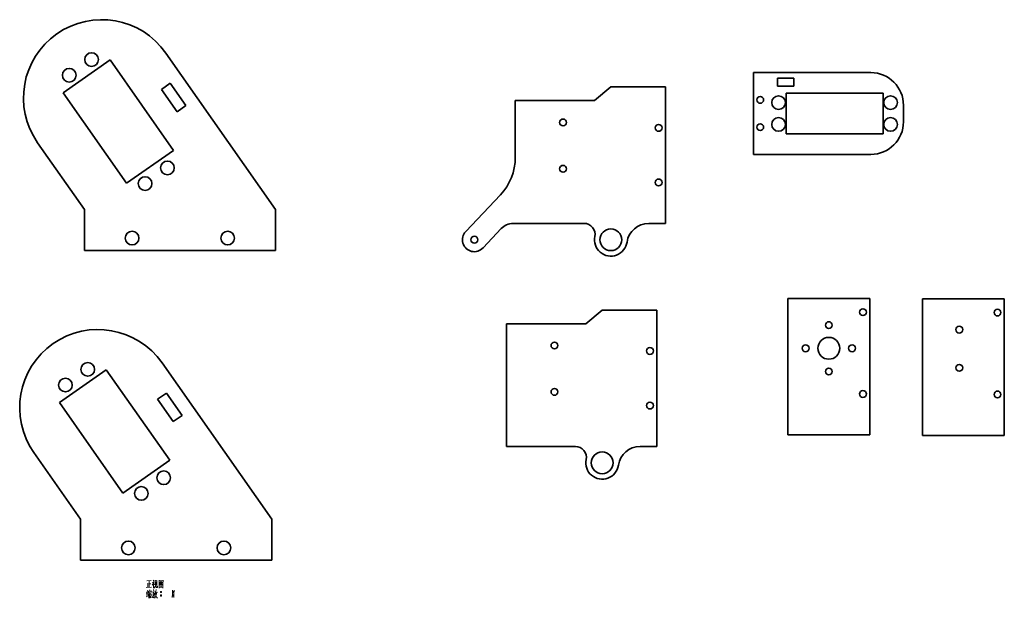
# Model space of a CAD drawing. Extents: x 50 to 411, y 596 to 808.
import ezdxf

# ---------------------------------------------------------------- set-up
doc = ezdxf.new("R2010")
doc.units = 0

msp = doc.modelspace()

# ---------------------------------------------------------------- linework, layer by layer
at = {"color": 7, "lineweight": 35}
for p, q in [((103.98, 795.9), (144.13, 738.56)), ((83.56, 793.39), (66.36, 781.35)), ((106.79, 760.22), (83.56, 793.39)), ((319.21, 788.73), (319.21, 758.73)), ((319.21, 788.73), (362.21, 788.73)), ((287, 783.47), (267, 783.47)), ((66.36, 781.35), (89.59, 748.17)), ((331.21, 781.23), (366.71, 781.23)), ((232, 778.47), (261.05, 778.47)), ((232, 778.47), (232, 757.65)), ((287, 733.47), (287, 772.24)), ((366.71, 766.23), (331.21, 766.23)), ((74.13, 738.56), (57.01, 763.01)), ((89.59, 748.17), (106.79, 760.22)), ((362.21, 758.73), (319.21, 758.73)), ((257.21, 733.47), (231.21, 733.47)), ((144.13, 723.56), (74.13, 723.56)), ((331.85, 705.93), (331.85, 655.93)), ((331.85, 705.93), (361.85, 705.93)), ((361.85, 655.93), (361.85, 705.93)), ((381.14, 655.77), (381.14, 705.77)), ((411.14, 705.77), (381.14, 705.77)), ((411.14, 705.77), (411.14, 655.77)), ((283.83, 701.7), (263.83, 701.7)), ((228.83, 696.7), (228.83, 665.31)), ((228.83, 696.7), (257.87, 696.7)), ((283.83, 651.7), (283.83, 690.47)), ((102.6, 682.34), (142.75, 625)), ((82.17, 679.84), (64.97, 667.79)), ((105.4, 646.66), (82.17, 679.84)), ((64.97, 667.79), (88.2, 634.61)), ((361.85, 655.93), (331.85, 655.93)), ((381.14, 655.77), (411.14, 655.77)), ((72.75, 625), (55.63, 649.46)), ((254.03, 651.7), (228.83, 651.7)), ((88.2, 634.61), (105.4, 646.66)), ((142.75, 610), (72.75, 610))]:
    msp.add_line(p, q, dxfattribs=at)
at = {"color": 7, "lineweight": 35, "ltscale": 0.15}
for p, q in [((328.02, 786.75), (334.02, 786.75)), ((334.02, 783.75), (328.02, 783.75)), ((374.21, 770.73), (374.21, 776.73))]:
    msp.add_line(p, q, dxfattribs=at)
at = {"color": 7, "lineweight": 35, "ltscale": 0.075}
for p, q in [((328.02, 786.75), (328.02, 783.75)), ((334.02, 783.75), (334.02, 786.75))]:
    msp.add_line(p, q, dxfattribs=at)
at = {"color": 7, "lineweight": 35, "ltscale": 0.1}
for p, q in [((102.35, 782.55), (105.62, 784.84)), ((111.36, 776.65), (108.08, 774.36)), ((100.96, 668.99), (104.24, 671.28)), ((109.97, 663.09), (106.7, 660.8))]:
    msp.add_line(p, q, dxfattribs=at)
at = {"color": 7, "lineweight": 35, "ltscale": 0.25}
for p, q in [((105.62, 784.84), (111.36, 776.65)), ((108.08, 774.36), (102.35, 782.55)), ((104.24, 671.28), (109.97, 663.09)), ((106.7, 660.8), (100.96, 668.99))]:
    msp.add_line(p, q, dxfattribs=at)
at = {"color": 7, "lineweight": 35, "ltscale": 0.194466}
for p, q in [((267, 783.47), (261.05, 778.47)), ((263.83, 701.7), (257.87, 696.7))]:
    msp.add_line(p, q, dxfattribs=at)
at = {"color": 7, "lineweight": 35, "ltscale": 0.280663}
for p, q in [((287, 772.24), (287, 783.47)), ((283.83, 690.47), (283.83, 701.7))]:
    msp.add_line(p, q, dxfattribs=at)
at = {"color": 7, "lineweight": 35, "ltscale": 0.375}
for p, q in [((331.21, 781.23), (331.21, 766.23)), ((366.71, 766.23), (366.71, 781.23)), ((74.13, 723.56), (74.13, 738.56)), ((144.13, 738.56), (144.13, 723.56)), ((72.75, 610), (72.75, 625)), ((142.75, 625), (142.75, 610))]:
    msp.add_line(p, q, dxfattribs=at)
at = {"color": 7, "lineweight": 35, "ltscale": 0.46218}
msp.add_line((213.83, 730.48), (226.53, 743.9), dxfattribs=at)
at = {"color": 7, "lineweight": 35, "ltscale": 0.15359}
for p, q in [((287, 733.47), (280.86, 733.47)), ((283.83, 651.7), (277.69, 651.7))]:
    msp.add_line(p, q, dxfattribs=at)
at = {"color": 7, "lineweight": 35, "ltscale": 0.24242}
msp.add_line((220.2, 724.48), (226.82, 731.57), dxfattribs=at)
at = {"color": 7, "lineweight": 35, "ltscale": 0.340352}
msp.add_line((228.83, 665.31), (228.83, 651.7), dxfattribs=at)
at = {"color": 7, "lineweight": 13}
for points in [[(97.05, 602.44), (98.55, 602.51)], [(97.82, 602.44), (97.82, 601.29), (97.82, 600.1)], [(99.29, 602.72), (99.57, 602.3)], [(100.06, 602.69), (100.06, 601.01)], [(100.72, 602.51), (100.06, 602.44)], [(100.65, 600.94), (100.72, 602.62)], [(101.49, 602.72), (101.49, 601.25), (101.49, 599.75)], [(101.49, 602.69), (101.49, 601.29), (101.49, 599.89)], [(102.96, 602.55), (101.49, 602.41)], [(102.93, 599.92), (102.93, 601.29), (102.96, 602.69)], [(96.77, 600.03), (98.73, 600.13)], [(97.33, 598.98), (96.87, 597.89)], [(97.33, 601.64), (97.33, 600.06)], [(97.82, 601.32), (98.45, 601.39)], [(98.03, 599.15), (98.2, 598.77)], [(98.73, 598.77), (98.59, 598.31)], [(99.64, 602.06), (99.46, 601.57), (98.97, 600.83)], [(99.01, 601.85), (99.57, 601.92)], [(99.46, 601.57), (99.46, 599.78)], [(99.46, 601.39), (99.78, 601.08)], [(99.5, 599.22), (99.6, 598.66)], [(99.57, 599.78), (99.85, 600.06)], [(99.85, 600.06), (100.09, 600.41)], [(100.27, 601.04), (100.09, 600.41)], [(100.37, 602.09), (100.27, 601.04)], [(100.41, 599.26), (100.34, 598.52)], [(100.41, 600.06), (100.41, 601.15)], [(100.55, 599.96), (100.41, 600.06)], [(100.97, 599.96), (100.55, 599.96)], [(100.97, 600.59), (100.97, 599.96)], [(101.49, 599.99), (102.86, 600.1)], [(101.56, 600.8), (102.05, 601.22)], [(102.26, 602.27), (101.7, 601.46)], [(102.02, 601.71), (102.72, 600.97)], [(102.02, 600.62), (102.37, 600.24)], [(102.05, 601.92), (102.51, 601.99)], [(102.05, 601.22), (102.26, 601.5)], [(102.12, 601.01), (102.37, 600.73)], [(102.26, 601.5), (102.61, 602.13)], [(102.72, 600.97), (102.89, 601.01)], [(102.93, 599.82), (102.93, 599.92), (102.86, 600.1)], [(106.46, 599.08), (106.36, 597.68), (106.25, 596.28)], [(107.06, 599.08), (106.95, 597.68), (106.85, 596.28)], [(96.8, 596.53), (97.5, 596.91)], [(97.26, 597.96), (96.84, 597.82)], [(96.91, 597.19), (97.43, 597.37)], [(97.4, 598.21), (96.94, 597.19)], [(97.71, 597.68), (97.4, 597.19)], [(97.64, 598.66), (97.54, 598.1)], [(97.64, 598.52), (98.69, 598.66)], [(97.89, 598.24), (97.71, 597.68)], [(97.75, 597.75), (97.75, 596.04)], [(97.96, 597.96), (98.66, 598.07)], [(98.03, 597.54), (98.06, 596.14)], [(98.03, 597.44), (98.55, 597.51)], [(98.06, 596.88), (98.45, 596.95)], [(98.52, 596.39), (98.1, 596.32)], [(98.27, 598), (98.2, 597.44)], [(98.59, 597.61), (98.52, 596.21)], [(99.5, 598.38), (99.39, 597.47), (99.29, 597.05), (98.97, 596.18)], [(99.01, 598.31), (100.06, 598.45)], [(99.81, 597.89), (99.71, 597.05), (99.57, 596.21), (99.36, 596.49)], [(99.43, 597.72), (99.81, 597.79)], [(100.2, 596.63), (99.81, 596.11)], [(100.2, 597.89), (100.02, 597.33)], [(100.13, 597.65), (100.69, 596.21)], [(100.34, 598.52), (100.2, 597.89)], [(100.48, 597.26), (100.2, 596.63)], [(100.27, 598.14), (100.97, 598.28)], [(100.69, 598.21), (100.48, 597.26)], [(100.69, 596.21), (101, 596.21)], [(102.02, 598.35), (102.4, 598.35)], [(102.02, 597.09), (102.4, 597.09)], [(102.05, 598.45), (102.37, 598.45)], [(102.05, 598.21), (102.37, 598.21)], [(102.05, 597.19), (102.37, 597.19)], [(102.05, 596.95), (102.37, 596.95)], [(106.46, 598.35), (106.85, 598.35)], [(106.46, 597.09), (106.85, 597.09)], [(106.5, 598.45), (106.81, 598.45)], [(106.5, 598.21), (106.81, 598.21)], [(106.5, 597.19), (106.81, 597.19)], [(106.5, 596.95), (106.81, 596.95)]]:
    msp.add_lwpolyline(points, dxfattribs=at)
for points in [[(102.12, 598.14), (102.3, 598.14), (102.4, 598.24), (102.4, 598.42), (102.3, 598.52), (102.12, 598.52), (102.02, 598.42), (102.02, 598.24)], [(102.12, 596.88), (102.3, 596.88), (102.4, 596.98), (102.4, 597.16), (102.3, 597.26), (102.12, 597.26), (102.02, 597.16), (102.02, 596.98)], [(106.57, 598.14), (106.74, 598.14), (106.85, 598.24), (106.85, 598.42), (106.74, 598.52), (106.57, 598.52), (106.46, 598.42), (106.46, 598.24)], [(106.57, 596.88), (106.74, 596.88), (106.85, 596.98), (106.85, 597.16), (106.74, 597.26), (106.57, 597.26), (106.46, 597.16), (106.46, 596.98)]]:
    msp.add_lwpolyline(points, close=True, dxfattribs=at)
at = {"color": 7, "lineweight": 35}
for centre, radius in [((76.76, 793.52), 2.5), ((68.57, 787.78), 2.5), ((321.71, 778.73), 1.25), ((328.46, 777.73), 2.5), ((369.46, 777.73), 2.5), ((328.46, 769.73), 2.5), ((369.46, 769.73), 2.5), ((249.5, 770.47), 1.25), ((284.5, 768.47), 1.25), ((321.71, 768.73), 1.25), ((104.58, 753.79), 2.5), ((249.5, 753.47), 1.25), ((96.39, 748.05), 2.5), ((284.5, 748.47), 1.25), ((91.63, 728.06), 2.5), ((126.63, 728.06), 2.5), ((217, 727.47), 1.25), ((267, 727.47), 4), ((359.35, 700.93), 1.25), ((408.64, 700.77), 1.25), ((346.85, 696.18), 1.25), ((394.64, 694.52), 1.25), ((246.33, 688.7), 1.25), ((338.35, 687.68), 1.25), ((346.85, 687.68), 4), ((355.35, 687.68), 1.25), ((281.33, 686.7), 1.25), ((75.37, 679.96), 2.5), ((394.64, 680.52), 1.25), ((346.85, 679.18), 1.25), ((67.18, 674.22), 2.5), ((246.33, 671.7), 1.25), ((359.35, 670.93), 1.25), ((408.64, 670.77), 1.25), ((281.33, 666.7), 1.25), ((263.83, 645.7), 4), ((103.19, 640.23), 2.5), ((95, 634.49), 2.5), ((90.25, 614.5), 2.5), ((125.25, 614.5), 2.5)]:
    msp.add_circle(centre, radius, dxfattribs=at)
for centre, radius, start, end in [((80.5, 779.46), 28.67, 35, 215), ((68.57, 787.78), 2.5, 175, 180.0011), ((362.21, 776.73), 12, 0, 90), ((362.21, 770.73), 12, 270, 360), ((212, 757.65), 20, 316.583, 360), ((96.39, 748.05), 2.5, 175, 180.0011), ((231.21, 727.47), 6, 90, 136.939), ((257.21, 729.47), 4, 348.463, 90), ((280.86, 725.47), 8, 90, 171.7868), ((217, 727.47), 4.38, 136.583, 316.939), ((267, 727.47), 6, 168.463, 351.7868), ((79.11, 665.9), 28.67, 35, 215), ((67.18, 674.22), 2.5, 175, 180.0011), ((254.03, 647.7), 4, 348.463, 90), ((277.69, 643.7), 8, 90, 171.7868), ((263.83, 645.7), 6, 168.463, 351.7868), ((95, 634.49), 2.5, 175, 180.0011)]:
    msp.add_arc(centre, radius, start, end, dxfattribs=at)

doc.saveas('drawing.dxf')
